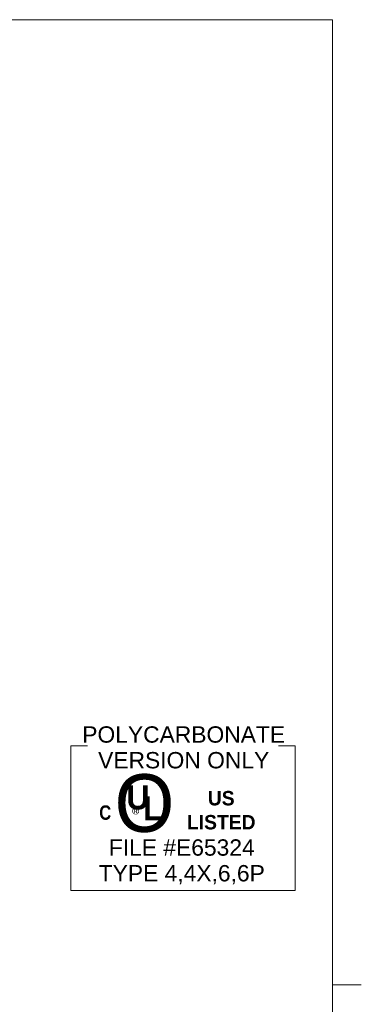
# Model space of a CAD drawing. Header units: millimetres. Extents: x 18 to 1100, y 18 to 846.
# Tile 10 of 10: x 957 to 1100, y 424 to 834. Entities that reach past the tile are written whole.
import ezdxf

# ---------------------------------------------------------------- set-up
doc = ezdxf.new("R2010")
doc.units = ezdxf.units.MM
doc.header["$LTSCALE"] = 4
doc.layers.add('Sketch Geometry (ANSI)', color=7, linetype='Continuous', lineweight=9)
doc.layers.add('Symbol (ANSI)', color=7, linetype='Continuous', lineweight=9)
doc.styles.add('Note Text (ANSI)', font='arial.ttf')

# ---------------------------------------------------------------- blocks, each defined once
blk = doc.blocks.new('UL 1554 4_4X_6_6P')
at = {"layer": 'Sketch Geometry (ANSI)'}
for p, q in [((-11.68, 7.52), (-11.68, -7.52)), ((-11.68, 7.52), (-9.93, 7.52)), ((11.68, 7.52), (9.93, 7.52)), ((11.68, -7.52), (11.68, 7.52)), ((-11.68, -7.52), (11.68, -7.52))]:
    blk.add_line(p, q, dxfattribs=at)
at = {"layer": 'Symbol (ANSI)', "insert": (0.07, 7.36), "char_height": 1.7, "width": 21.1217, "attachment_point": 5, "line_spacing_factor": 0.944221, "style": 'Note Text (ANSI)'}
blk.add_mtext('\\fArial|b0|i0;POLYCARBONATE VERSION ONLY', dxfattribs=at)
at = {"layer": 'Symbol (ANSI)', "attachment_point": 5, "style": 'Note Text (ANSI)'}
for s, insert, char_height, width in [('\\fCentury Gothic|b0|i0;\\H6.0000;O', (-4.01, 1.53), 6, 7.6251), ('\\fCentury Gothic|b1|i0;\\H1.5000;US LISTED', (3.98, 0.82), 1.5, 9.0223)]:
    blk.add_mtext(s, dxfattribs=dict(at, insert=insert, char_height=char_height, width=width))
for s, insert, char_height in [('\\fCentury Gothic|b1|i0;\\H2.5000;U', (-4.69, 2.14), 2.5), ('\\fCentury Gothic|b1|i0;\\H2.5000;L', (-3.14, 1.02), 2.5), ('\\fCalibri|b0|i0;\\H1.5000;®', (-4.76, 0.23), 1.5)]:
    blk.add_mtext(s, dxfattribs=dict(at, insert=insert, char_height=char_height))
for s, insert, char_height, line_spacing_factor in [('\\fSwis721 Cn BT|b1|i0;\\H1.5000;C\\fSwis721 Cn BT|b1|i0;\\H2.0000;\\P', (-8.1, 0.57), 1.5, 4), ('\\fArial|b0|i0;FILE #E65324\\P\\fArial|b0|i0;TYPE 4,4X,6,6P', (-0.13, -4.55), 1.7, 0.944221)]:
    blk.add_mtext(s, dxfattribs=dict(at, insert=insert, char_height=char_height, line_spacing_factor=line_spacing_factor))
blk = doc.blocks.new('Borders Hammond border')
at = {"layer": 'Sketch Geometry (ANSI)'}
for p, q in [((271.9, 208.4), (7.5, 208.4)), ((271.9, 7.5), (271.9, 208.4)), ((271.9, 107.95), (274.9, 107.95))]:
    blk.add_line(p, q, dxfattribs=at)

msp = doc.modelspace()

# ---------------------------------------------------------------- block references
at = {"xscale": 4, "yscale": 4, "zscale": 4}
for name, p in [('Borders Hammond border', (0, 0)), ('UL 1554 4_4X_6_6P', (1025.3678, 501.162))]:
    msp.add_blockref(name, p, dxfattribs=at)

doc.saveas('drawing.dxf')
